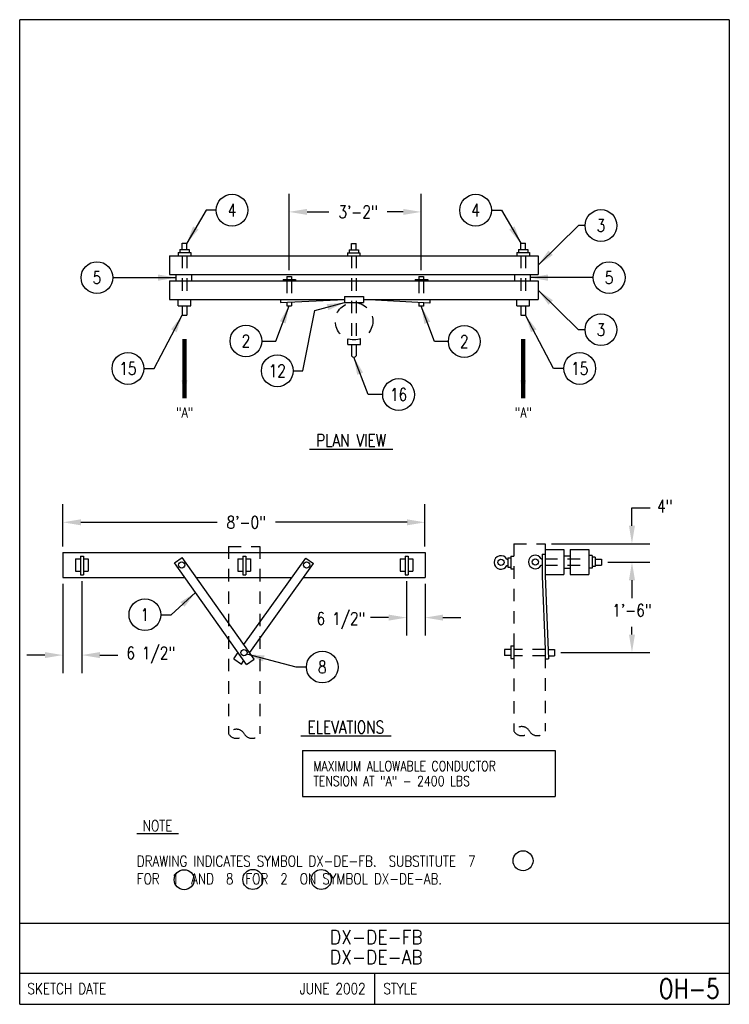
# Model space of a CAD drawing. Extents: x 0 to 7.1, y 0 to 9.85.
import ezdxf
from ezdxf.enums import TextEntityAlignment as Align

# ---------------------------------------------------------------- set-up
doc = ezdxf.new("R2010")
doc.units = 0
doc.header["$MEASUREMENT"] = 0
doc.linetypes.add('CV3', pattern=[1, 1])
doc.linetypes.add('HIDDEN2', pattern=[0.1875, 0.125, -0.0625])
doc.layers.get('Defpoints').update_dxf_attribs({"color": 2, "linetype": 'CONTINUOUS'})
doc.layers.add('E-DETL', color=2, linetype='CONTINUOUS')
doc.layers.add('E-DETL-TEXT', color=3, linetype='CONTINUOUS')
doc.styles.add('ROMANS', font='ROMANS.SHX', dxfattribs={"width": 0.8})
doc.styles.get("Standard").update_dxf_attribs({"font": 'ROMANS.SHX', "width": 0.8, "height": 0.125})
doc.dimstyles.get("Standard").update_dxf_attribs({"dimtxt": 0.18, "dimasz": 0.18, "dimexe": 0.18, "dimexo": 0.0625, "dimgap": 0.09, "dimtad": 0, "dimtih": 1, "dimtoh": 1, "dimdec": 4, "dimzin": 0, "dimdsep": 46, "dimtxsty": 'Standard', "dimcen": 0.09, "dimadec": 0, "dimazin": 0, "dimtfac": 1, "dimtdec": 4, "dimtofl": 0, "dimtmove": 0, "dimatfit": 3, "dimfxl": 0, "dimtolj": 1, "dimtzin": 0, "dimarcsym": 0})

# ---------------------------------------------------------------- blocks, each defined once
blk = doc.blocks.new('*D0')
at = {"layer": 'Defpoints', "color": 0}
for p in [(4.0193, 7.9259), (2.6969, 7.2791), (4.0193, 7.2791)]:
    blk.add_point(p, dxfattribs=at)
at = {"layer": 'E-DETL-TEXT'}
for p, q in [((2.6969, 7.3416), (2.6969, 8.1059)), ((4.0193, 7.3416), (4.0193, 8.1059)), ((2.8769, 7.9259), (3.0952, 7.9259)), ((3.8393, 7.9259), (3.68, 7.9259))]:
    blk.add_line(p, q, dxfattribs=at)
for points in [[(2.8769, 7.9559), (2.8769, 7.8959), (2.6969, 7.9259)], [(3.8393, 7.9559), (3.8393, 7.8959), (4.0193, 7.9259)]]:
    blk.add_solid(points, dxfattribs=at)
at = {"layer": 'E-DETL-TEXT', "insert": (3.3876, 7.9259), "char_height": 0.125, "attachment_point": 5, "style": 'ROMANS'}
blk.add_mtext('\\A1;3\'-2"', dxfattribs=at)
blk = doc.blocks.new('*D1')
at = {"layer": 'Defpoints', "color": 0}
for p in [(4.0573, 4.8209), (0.4323, 4.5181), (4.0573, 4.5181)]:
    blk.add_point(p, dxfattribs=at)
at = {"layer": 'E-DETL-TEXT'}
for p, q in [((0.4323, 4.5806), (0.4323, 5.0009)), ((4.0573, 4.5806), (4.0573, 5.0009)), ((0.6123, 4.8209), (1.9761, 4.8209)), ((3.8773, 4.8209), (2.5608, 4.8209))]:
    blk.add_line(p, q, dxfattribs=at)
for points in [[(0.6123, 4.8509), (0.6123, 4.7909), (0.4323, 4.8209)], [(3.8773, 4.8509), (3.8773, 4.7909), (4.0573, 4.8209)]]:
    blk.add_solid(points, dxfattribs=at)
at = {"layer": 'E-DETL-TEXT', "insert": (2.2684, 4.8209), "char_height": 0.125, "attachment_point": 5, "style": 'ROMANS'}
blk.add_mtext('\\A1;8\'-0"', dxfattribs=at)
blk = doc.blocks.new('*D2')
at = {"layer": 'Defpoints', "color": 0}
for p in [(0.4323, 4.2681), (0.6229, 4.2959), (0.6229, 3.4931)]:
    blk.add_point(p, dxfattribs=at)
at = {"layer": 'E-DETL-TEXT'}
for p, q in [((0.4323, 4.2056), (0.4323, 3.3131)), ((0.6229, 4.2334), (0.6229, 3.3131)), ((0.2523, 3.4931), (0.0723, 3.4931)), ((0.8029, 3.4931), (0.9829, 3.4931))]:
    blk.add_line(p, q, dxfattribs=at)
for points in [[(0.2523, 3.5231), (0.2523, 3.4631), (0.4323, 3.4931)], [(0.8029, 3.5231), (0.8029, 3.4631), (0.6229, 3.4931)]]:
    blk.add_solid(points, dxfattribs=at)
at = {"layer": 'E-DETL-TEXT', "insert": (1.3127, 3.4931), "char_height": 0.125, "attachment_point": 5, "style": 'ROMANS'}
blk.add_mtext('\\A1;6 1/2"', dxfattribs=at)
blk = doc.blocks.new('*D3')
at = {"layer": 'Defpoints', "color": 0}
for p in [(5.8235, 4.4217), (6.129, 4.4217), (5.3536, 3.5181)]:
    blk.add_point(p, dxfattribs=at)
at = {"layer": 'E-DETL-TEXT'}
for p, q in [((5.886, 4.4217), (6.309, 4.4217)), ((6.129, 4.2417), (6.129, 4.105)), ((6.129, 3.6981), (6.129, 3.7762)), ((5.4161, 3.5181), (6.309, 3.5181))]:
    blk.add_line(p, q, dxfattribs=at)
for points in [[(6.099, 4.2417), (6.159, 4.2417), (6.129, 4.4217)], [(6.099, 3.6981), (6.159, 3.6981), (6.129, 3.5181)]]:
    blk.add_solid(points, dxfattribs=at)
at = {"layer": 'E-DETL-TEXT', "insert": (6.129, 3.9406), "char_height": 0.125, "attachment_point": 5, "style": 'ROMANS'}
blk.add_mtext('\\A1;1\'-6"', dxfattribs=at)

msp = doc.modelspace()

# ---------------------------------------------------------------- linework, layer by layer
at = {"layer": 'E-DETL'}
for p, q in [((7.1036203, 9.8483954), (0, 9.8483954)), ((0, 0), (0, 9.8483954)), ((7.1036203, 9.8483954), (7.1036203, 0)), ((2.829924, 2.540225), (2.829924, 2.077738)), ((2.829924, 2.540225), (5.3594903, 2.540225)), ((5.3594903, 2.540225), (5.3594903, 2.077738)), ((2.829924, 2.077738), (5.3594903, 2.077738)), ((0, 0.8125004), (7.1036203, 0.8125004)), ((0, 0.3125002), (7.1036203, 0.3125002)), ((3.5518101, 0.3125002), (3.5518101, 0)), ((0, 0), (7.1036203, 0))]:
    msp.add_line(p, q, dxfattribs=at)
at = {"layer": 'E-DETL', "color": 4}
for p, q in [((1.626021, 7.549713), (1.626021, 7.612213)), ((1.626021, 7.612213), (1.672896, 7.612213)), ((1.672896, 7.549713), (1.672896, 7.612213)), ((3.320505, 7.547946), (3.320505, 7.610446)), ((3.320505, 7.610446), (3.36738, 7.610446)), ((3.36738, 7.547946), (3.36738, 7.610446)), ((5.016646, 7.549713), (5.016646, 7.612213)), ((5.016646, 7.612213), (5.063521, 7.612213)), ((5.063521, 7.549713), (5.063521, 7.612213)), ((1.501021, 7.487213), (5.188521, 7.487213)), ((1.501021, 7.487213), (1.501021, 7.299713)), ((1.586958, 7.518463), (1.711958, 7.518463)), ((1.586958, 7.518463), (1.586958, 7.487213)), ((1.602583, 7.549713), (1.696333, 7.549713)), ((1.602583, 7.549713), (1.602583, 7.518463)), ((1.696333, 7.549713), (1.696333, 7.518463)), ((1.711958, 7.518463), (1.711958, 7.487213)), ((3.281443, 7.516696), (3.406443, 7.516696)), ((3.281443, 7.516696), (3.281443, 7.487213)), ((3.297068, 7.547946), (3.390818, 7.547946)), ((3.297068, 7.547946), (3.297068, 7.516696)), ((3.390818, 7.547946), (3.390818, 7.516696)), ((3.406443, 7.516696), (3.406443, 7.487213)), ((4.977584, 7.518463), (5.102584, 7.518463)), ((4.977584, 7.518463), (4.977584, 7.487213)), ((4.993209, 7.549713), (5.086959, 7.549713)), ((4.993209, 7.549713), (4.993209, 7.518463)), ((5.086959, 7.549713), (5.086959, 7.518463)), ((5.102584, 7.518463), (5.102584, 7.487213)), ((5.188521, 7.487213), (5.188521, 7.299713)), ((1.501021, 7.299713), (5.188521, 7.299713)), ((1.563521, 7.299713), (1.563521, 7.237213)), ((1.719771, 7.299713), (1.719771, 7.237213)), ((4.954146, 7.299713), (4.954146, 7.237213)), ((5.110396, 7.299713), (5.110396, 7.237213)), ((1.501021, 7.237213), (5.188521, 7.237213)), ((1.501021, 7.237213), (1.501021, 7.049713)), ((2.637495, 7.251136), (2.762495, 7.251136)), ((2.637495, 7.251136), (2.637495, 7.237213)), ((2.67351, 7.279119), (2.72031, 7.279119)), ((2.67351, 7.279119), (2.67351, 7.251136)), ((2.72031, 7.279119), (2.72031, 7.251136)), ((2.762495, 7.251136), (2.762495, 7.237213)), ((3.959855, 7.251136), (4.084855, 7.251136)), ((3.959855, 7.251136), (3.959855, 7.237213)), ((3.99587, 7.279119), (4.04267, 7.279119)), ((3.99587, 7.279119), (3.99587, 7.251136)), ((4.04267, 7.279119), (4.04267, 7.251136)), ((4.084855, 7.251136), (4.084855, 7.237213)), ((5.188521, 7.237213), (5.188521, 7.049713)), ((1.501021, 7.049713), (3.252997, 7.049713)), ((1.586958, 6.987213), (1.586958, 7.049713)), ((1.711958, 6.987213), (1.711958, 7.049713)), ((2.610396, 7.049713), (2.610396, 7.018463)), ((2.610396, 7.018463), (3.252997, 7.049713)), ((2.672896, 7.021503), (2.672896, 6.987213)), ((2.719771, 7.023782), (2.719771, 6.987213)), ((3.252997, 7.081222), (3.252997, 7.018722)), ((3.252997, 7.081222), (3.440497, 7.081222)), ((3.252997, 7.018722), (3.440497, 7.018722)), ((3.440497, 7.081222), (3.440497, 7.018722)), ((3.440497, 7.049713), (5.188521, 7.049713)), ((4.104631, 7.01359), (3.440497, 7.049713)), ((3.995256, 7.018909), (3.995256, 6.98234)), ((4.042131, 7.016629), (4.042131, 6.98234)), ((4.104631, 7.04484), (4.104631, 7.01359)), ((4.977584, 6.987213), (4.977584, 7.049713)), ((5.102584, 6.987213), (5.102584, 7.049713)), ((1.586958, 6.987213), (1.711958, 6.987213)), ((1.626021, 6.987213), (1.626021, 6.893463)), ((1.672896, 6.987213), (1.672896, 6.893463)), ((2.672896, 6.987213), (2.719771, 6.987213)), ((4.042131, 6.98234), (3.995256, 6.98234)), ((4.977584, 6.987213), (5.102584, 6.987213)), ((5.016646, 6.987213), (5.016646, 6.893463)), ((5.063521, 6.987213), (5.063521, 6.893463)), ((1.626021, 6.893463), (1.672896, 6.893463)), ((5.016646, 6.893463), (5.063521, 6.893463)), ((3.286498, 6.599405), (3.286498, 6.654689)), ((3.286498, 6.599405), (3.411498, 6.599405)), ((3.320505, 6.599405), (3.320505, 6.485446)), ((3.36738, 6.599405), (3.36738, 6.485446)), ((3.411498, 6.599405), (3.411498, 6.656132)), ((5.259885, 4.549375), (5.259856, 4.285079)), ((5.259885, 4.549375), (5.447385, 4.549375)), ((5.447385, 4.549375), (5.447385, 4.299375)), ((5.509885, 4.549375), (5.509885, 4.299375)), ((5.509885, 4.549375), (5.697385, 4.549375)), ((5.697385, 4.549375), (5.697385, 4.299375)), ((0.4323499, 4.518125), (4.0573499, 4.518125)), ((0.4323499, 4.518125), (0.4323499, 4.268125)), ((0.5597719, 4.456553), (0.5597719, 4.331553)), ((0.5597719, 4.456553), (0.6073139, 4.456553)), ((0.6073139, 4.483405), (0.6073139, 4.295905)), ((0.6073139, 4.483405), (0.6385639, 4.483405)), ((0.6385639, 4.483405), (0.6385639, 4.295905)), ((0.6385639, 4.456553), (0.6847719, 4.456553)), ((0.6847719, 4.456553), (0.6847719, 4.331553)), ((1.5503859, 4.414237), (1.6268409, 4.468579)), ((2.3484609, 3.453306), (1.6268409, 4.468579)), ((2.1847719, 4.456553), (2.1847719, 4.331553)), ((2.1847719, 4.456553), (2.2323139, 4.456553)), ((2.2323139, 4.483405), (2.2323139, 4.295905)), ((2.2323139, 4.483405), (2.2635639, 4.483405)), ((2.2449979, 3.598872), (2.8641849, 4.463303)), ((2.2635639, 4.483405), (2.2635639, 4.295905)), ((2.2635639, 4.456553), (2.3097719, 4.456553)), ((2.3097719, 4.456553), (2.3097719, 4.331553)), ((2.8641849, 4.463303), (2.9404409, 4.408682)), ((3.8097719, 4.456553), (3.8097719, 4.331553)), ((3.8097719, 4.456553), (3.8573149, 4.456553)), ((3.8573149, 4.483405), (3.8573149, 4.295905)), ((3.8573149, 4.483405), (3.8885649, 4.483405)), ((3.8885649, 4.483405), (3.8885649, 4.295905)), ((3.8885649, 4.456553), (3.9347719, 4.456553)), ((3.9347719, 4.456553), (3.9347719, 4.331553)), ((4.0573499, 4.518125), (4.0573499, 4.268125)), ((4.877577, 4.451051), (4.884985, 4.451051)), ((4.884985, 4.466051), (4.884985, 4.373552)), ((4.884985, 4.466051), (4.916235, 4.466051)), ((4.916235, 4.482301), (4.947485, 4.482301)), ((4.916235, 4.482301), (4.916235, 4.357301)), ((5.221227, 4.455625), (5.228635, 4.455625)), ((5.228635, 4.5025), (5.228635, 4.28375)), ((5.228635, 4.5025), (5.259885, 4.5025)), ((5.447385, 4.486875), (5.509885, 4.486875)), ((5.729727, 4.488441), (5.698477, 4.488441)), ((5.729727, 4.488441), (5.729727, 4.363441)), ((5.760977, 4.472816), (5.729727, 4.472816)), ((5.760977, 4.472816), (5.760977, 4.379066)), ((5.760977, 4.452286), (5.823477, 4.452286)), ((5.823477, 4.452286), (5.823477, 4.391028)), ((2.2720059, 3.398964), (1.5503859, 4.414237)), ((2.3024649, 3.51802), (2.9404409, 4.408682)), ((4.877577, 4.388551), (4.884985, 4.388551)), ((4.884985, 4.373552), (4.916235, 4.373552)), ((4.916235, 4.357301), (4.947485, 4.357301)), ((5.221226, 4.393125), (5.228635, 4.393125)), ((5.447385, 4.361875), (5.509885, 4.361875)), ((5.729727, 4.363441), (5.698477, 4.363441)), ((5.760977, 4.379066), (5.729727, 4.379066)), ((5.760977, 4.391028), (5.823477, 4.391028)), ((0.4323499, 4.268125), (1.6542371, 4.268125)), ((0.5597719, 4.331553), (0.6073139, 4.331553)), ((0.6073139, 4.295905), (0.6385639, 4.295905)), ((0.6385639, 4.331553), (0.6847719, 4.331553)), ((1.7693165, 4.268125), (2.72438, 4.268125)), ((2.1847719, 4.331553), (2.2323139, 4.331553)), ((2.2323139, 4.295905), (2.2635639, 4.295905)), ((2.2635639, 4.331553), (2.3097719, 4.331553)), ((2.8397608, 4.268125), (4.0573499, 4.268125)), ((3.8097719, 4.331553), (3.8573149, 4.331553)), ((3.8573149, 4.295905), (3.8885649, 4.295905)), ((3.8885649, 4.331553), (3.9347719, 4.331553)), ((5.228635, 4.28375), (5.259885, 3.549375)), ((5.259856, 4.285079), (5.295152, 3.455625)), ((5.259885, 4.299375), (5.447385, 4.299375)), ((5.509885, 4.299375), (5.697385, 4.299375)), ((4.853735, 3.548748), (4.853735, 3.487489)), ((4.916235, 3.548748), (4.853735, 3.548748)), ((4.916235, 3.584903), (4.947485, 3.584903)), ((4.916235, 3.584903), (4.916235, 3.459903)), ((4.947485, 3.584903), (4.947485, 3.459903)), ((5.291163, 3.549375), (5.353635, 3.549375)), ((5.353635, 3.549375), (5.353635, 3.486875)), ((2.1426409, 3.455973), (2.1786339, 3.506222)), ((2.1426409, 3.455973), (2.2188959, 3.401352)), ((2.1786339, 3.506222), (2.1872349, 3.518231)), ((2.2720059, 3.398964), (2.3484609, 3.453306)), ((4.916235, 3.487489), (4.853735, 3.487489)), ((4.916235, 3.459903), (4.947485, 3.459903)), ((5.259885, 3.455625), (5.295152, 3.455625)), ((5.293822, 3.486875), (5.353635, 3.486875)), ((2.2188959, 3.401352), (2.2447019, 3.437379))]:
    msp.add_line(p, q, dxfattribs=at)
at = {"layer": 'E-DETL', "color": 4, "linetype": 'HIDDEN2'}
for p, q in [((1.626021, 7.487213), (1.626021, 7.049713)), ((1.672896, 7.487213), (1.672896, 7.049713)), ((3.320505, 7.487213), (3.320505, 6.599405)), ((3.36738, 7.487213), (3.36738, 6.599405)), ((5.016646, 7.487213), (5.016646, 7.049713)), ((5.063521, 7.487213), (5.063521, 7.049713)), ((2.67351, 7.237213), (2.67351, 7.049713)), ((2.720385, 7.237213), (2.720385, 7.049713)), ((3.99587, 7.237213), (3.99587, 7.049713)), ((4.042745, 7.237213), (4.042745, 7.049713)), ((5.259885, 4.455625), (5.697385, 4.455625)), ((5.259885, 4.393125), (5.697385, 4.393125)), ((5.259885, 3.549375), (4.947485, 3.549375)), ((5.259885, 3.486875), (4.947485, 3.486875))]:
    msp.add_line(p, q, dxfattribs=at)
at = {"layer": 'E-DETL', "linetype": 'HIDDEN2'}
for p, q in [((2.0917399, 4.580625), (2.4041389, 4.580625)), ((2.0917399, 4.580625), (2.0917399, 2.705625)), ((2.4041389, 4.580625), (2.4041389, 2.705625)), ((4.947485, 4.607301), (5.259885, 4.607301)), ((4.947485, 4.607301), (4.947485, 2.732302)), ((5.259885, 4.607301), (5.259885, 4.549375)), ((5.259885, 3.486875), (5.259885, 2.732302))]:
    msp.add_line(p, q, dxfattribs=at)
at = {"layer": 'E-DETL', "color": 4, "linetype": 'CV3'}
msp.add_line((5.259885, 3.549375), (5.259885, 3.486875), dxfattribs=at)
at = {"layer": 'E-DETL', "linetype": 'HIDDEN2'}
msp.add_circle((3.346957, 6.832174), 0.1875, dxfattribs=at)
at = {"layer": 'E-DETL', "color": 4}
for centre in [(4.817499, 4.419801), (5.161149, 4.424375), (1.6222719, 4.394053), (2.8722719, 4.394053), (2.2448499, 3.518125)]:
    msp.add_circle(centre, 0.03125, dxfattribs=at)
for centre, radius, start, end in [((3.343943, 6.503645), 0.029674, 217.828659, 322.170746), ((4.817499, 4.419802), 0.067719, 27.481104, 332.51767), ((5.161149, 4.424376), 0.067719, 27.481104, 332.51767)]:
    msp.add_arc(centre, radius, start, end, dxfattribs=at)
at = {"layer": 'E-DETL', "linetype": 'HIDDEN2'}
for centre, radius, start, end in [((5.025585, 2.6872109), 0.0901821, 30, 150), ((2.1698397, 2.6605341), 0.0901818, 30, 150), ((2.1698397, 2.7507159), 0.0901818, 210, 330), ((2.3260392, 2.7507159), 0.0901818, 210, 330), ((5.025585, 2.7773931), 0.0901821, 210, 330), ((5.181785, 2.7773931), 0.0901821, 210, 330)]:
    msp.add_arc(centre, radius, start, end, dxfattribs=at)
at = {"layer": 'E-DETL-TEXT'}
for p, q in [((1.8668935, 7.9429811), (1.672896, 7.612213)), ((1.9664161, 7.9429811), (1.8668935, 7.9429811)), ((4.7231259, 7.9429811), (4.8226485, 7.9429811)), ((4.8226485, 7.9429811), (5.016646, 7.612213)), ((5.5945302, 7.7893652), (5.188521, 7.393463)), ((5.6595187, 7.789365), (5.5945302, 7.7893652)), ((0.9324831, 7.2684613), (1.563521, 7.268463)), ((5.7414339, 7.2684613), (5.110396, 7.268463)), ((5.5945302, 6.7475608), (5.188521, 7.143463)), ((2.9551849, 6.9391143), (3.252997, 7.018722)), ((2.5633386, 6.6345847), (2.6963335, 6.987213)), ((2.8345757, 6.3364733), (2.9551849, 6.9391143)), ((4.1516884, 6.6297117), (4.0186935, 6.98234)), ((1.3461464, 6.3598032), (1.626021, 6.893463)), ((5.3433956, 6.3598032), (5.063521, 6.893463)), ((5.6595187, 6.747561), (5.5945302, 6.7475608)), ((2.4239523, 6.6345844), (2.5633386, 6.6345847)), ((4.2910747, 6.6297114), (4.1516884, 6.6297117)), ((3.4886489, 6.0988418), (3.3439428, 6.473971)), ((1.2423009, 6.3598029), (1.3461464, 6.3598032)), ((2.7372812, 6.3364733), (2.8345757, 6.3364733)), ((5.4472411, 6.3598029), (5.3433956, 6.3598032)), ((3.6336157, 6.0988414), (3.4886489, 6.0988418)), ((6.1290157, 4.787301), (6.1290157, 4.967301)), ((6.1290157, 4.967301), (6.3118629, 4.967301)), ((5.322385, 4.607301), (6.3090157, 4.607301)), ((5.885977, 4.421657), (6.3090157, 4.421657)), ((6.1290157, 4.241657), (6.1290157, 4.061657)), ((3.8729399, 4.233405), (3.8729399, 3.6877463)), ((4.0573499, 4.205625), (4.0573499, 3.6877463)), ((1.5157956, 3.8965181), (1.7603531, 4.1188267)), ((1.4123507, 3.8965181), (1.5157956, 3.8965181)), ((3.6929399, 3.8677463), (3.5129399, 3.8677463)), ((4.2373499, 3.8677463), (4.4173499, 3.8677463)), ((2.7687709, 3.3731166), (2.2725334, 3.5036272)), ((2.870228, 3.3731163), (2.7687709, 3.3731166))]:
    msp.add_line(p, q, dxfattribs=at)
for centre, radius in [((2.1254161, 7.9429811), 0.159), ((4.5641259, 7.9429811), 0.159), ((5.8185187, 7.7893646), 0.159), ((0.7734831, 7.2684609), 0.159), ((5.9004339, 7.2684609), 0.159), ((5.8185187, 6.7475614), 0.159), ((2.2649523, 6.6345839), 0.159), ((4.4500747, 6.6297109), 0.159), ((1.0833009, 6.3598025), 0.159), ((5.6062411, 6.3598025), 0.159), ((2.5782812, 6.3364733), 0.159), ((3.7926157, 6.098841), 0.159), ((1.2533507, 3.8965181), 0.159), ((3.029228, 3.3731159), 0.159), ((5.0386185, 1.43584), 0.1), ((1.6463952, 1.246652), 0.1), ((2.3338194, 1.2487722), 0.1), ((3.0189026, 1.2485128), 0.1)]:
    msp.add_circle(centre, radius, dxfattribs=at)
for points in [[(1.735605, 7.7809364), (1.672896, 7.612213), (1.7895209, 7.7493211)], [(4.953937, 7.7809364), (5.016646, 7.612213), (4.9000211, 7.7493211)], [(5.3372639, 7.4948315), (5.188521, 7.393463), (5.2936331, 7.5395843)], [(1.3862576, 7.2371953), (1.563521, 7.268463), (1.3862516, 7.2996969)], [(5.2876594, 7.2371953), (5.110396, 7.268463), (5.2876654, 7.2996969)], [(5.3372639, 7.0420945), (5.188521, 7.143463), (5.2936331, 6.9973417)], [(3.0736717, 7.0031519), (3.252997, 7.018722), (3.0898066, 6.9427687)], [(2.6630348, 6.8103198), (2.6963335, 6.987213), (2.6045521, 6.8323706)], [(4.0519922, 6.8054468), (4.0186935, 6.98234), (4.1104749, 6.8274976)], [(1.5713816, 6.7219563), (1.626021, 6.893463), (1.5160274, 6.75098)], [(5.1181604, 6.7219563), (5.063521, 6.893463), (5.1735146, 6.75098)], [(3.3785681, 6.2973327), (3.3439428, 6.473971), (3.4368837, 6.3198217)], [(6.0990157, 4.787301), (6.1590157, 4.787301), (6.1290157, 4.607301)], [(6.0990157, 4.241657), (6.1590157, 4.241657), (6.1290157, 4.421657)], [(1.6081525, 4.0227278), (1.7603531, 4.1188267), (1.6501897, 3.9764749)], [(3.6929399, 3.8977463), (3.6929399, 3.8377463), (3.8729399, 3.8677463)], [(4.2373499, 3.8977463), (4.2373499, 3.8377463), (4.0573499, 3.8677463)], [(2.4360142, 3.4283011), (2.2725334, 3.5036272), (2.4519172, 3.4887458)]]:
    msp.add_solid(points, dxfattribs=at)

# ---------------------------------------------------------------- texts
at = {"layer": 'E-DETL-TEXT', "style": 'ROMANS', "width": 0.8}
for s, p in [('4', (2.1254161, 7.9429811)), ('4', (4.5641259, 7.9429811)), ('3', (5.8185187, 7.7893646)), ('5', (0.7734831, 7.2684609)), ('5', (5.9004339, 7.2684609)), ('3', (5.8185187, 6.7475614)), ('2', (2.2649523, 6.6345839)), ('2', (4.4500747, 6.6297109)), ('15', (1.0833009, 6.3598025)), ('12', (2.5782812, 6.3364733)), ('15', (5.6062411, 6.3598025)), ('16', (3.7926157, 6.098841)), ('1', (1.2533507, 3.8965181)), ('8', (3.029228, 3.3731159))]:
    msp.add_text(s, height=0.125, dxfattribs=at).set_placement(p, align=Align.MIDDLE)
for s, height, p in [('"A"', 0.1, (1.5663506, 5.868699)), ('"A"', 0.1, (4.9569756, 5.868699)), ('%%U PLAN VIEW ', 0.125, (2.899632, 5.577714)), ('%%U ELEVATIONS ', 0.125, (2.81361, 2.709493)), ('MAXIMUM ALLOWABLE CONDUCTOR', 0.1, (2.9395172, 2.3332715)), ('TENSION AT "A" - 2400 LBS', 0.1, (2.9395172, 2.1832715)), ('%%U NOTE ', 0.109375, (1.1724897, 1.7314682)), ('DRAWING INDICATES SYMBOL DX-DE-FB.  SUBSTITUTE  7', 0.109375, (1.1724897, 1.3773015)), ('FOR  1  AND  8  FOR  2  ON SYMBOL DX-DE-AB.', 0.109375, (1.1724897, 1.2002182))]:
    msp.add_text(s, height=height, dxfattribs=at).set_placement(p)
at = {"layer": 'E-DETL-TEXT', "style": 'ROMANS', "width": 0.9}
for s, p in [('DX-DE-FB', (3.5687713, 0.6030666)), ('DX-DE-AB', (3.5687713, 0.4030666))]:
    msp.add_text(s, height=0.14, dxfattribs=at).set_placement(p, align=Align.CENTER)
at = {"layer": 'E-DETL-TEXT', "style": 'ROMANS', "width": 0.8}
for s, height, p in [('SKETCH DATE', 0.110000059, (0.077253, 0.1562501)), ('STYLE', 0.11000006, (3.6406038, 0.1562501))]:
    msp.add_text(s, height=height, dxfattribs=at).set_placement(p, align=Align.MIDDLE_LEFT)
for s, height, p in [('JUNE 2002', 0.11000006, (3.4630165, 0.1562501)), ('OH-5', 0.1968505, (7.0054901, 0.1562501))]:
    msp.add_text(s, height=height, dxfattribs=at).set_placement(p, align=Align.MIDDLE_RIGHT)
at = {"layer": 'E-DETL-TEXT', "char_height": 0.125, "attachment_point": 5, "style": 'ROMANS'}
for s, insert in [('4"', (6.4573752, 4.9827103)), ('\\A1;6 1/2"', (3.2159532, 3.8371171))]:
    msp.add_mtext(s, dxfattribs=dict(at, insert=insert))

# ---------------------------------------------------------------- dimensions: what is measured, and where the dimension line sits
at = {"layer": 'E-DETL-TEXT'}
for base, p1, p2, text, picture, middle in [((4.01927, 7.9259197), (2.69691, 7.279119), (4.01927, 7.279119), '3\'-2"', '*D0', (3.387605, 7.9259197)), ((4.0573499, 4.8208893), (0.4323499, 4.518125), (4.0573499, 4.518125), '8\'-0"', '*D1', (2.2684336, 4.8208893)), ((0.6229389, 3.4931382), (0.4323499, 4.268125), (0.6229389, 4.295905), '6 1/2"', '*D2', (1.3127073, 3.4931382))]:
    dim = msp.add_linear_dim(base=base, p1=p1, p2=p2, text=text, dimstyle='Standard', override={"dimtxt": 0.125, "dimdec": 6, "dimlunit": 4, "dimtxsty": 'ROMANS', "dimclrd": 256, "dimclre": 256, "dimclrt": 256, "dimtdec": 6, "dimtmove": 2, "dimlwd": 65535, "dimlwe": 65535}, dxfattribs=at)
    dim.commit()
    dim.dimension.update_dxf_attribs({"geometry": picture, "text_midpoint": middle, "dimtype": 160})
dim = msp.add_linear_dim(base=(6.1290157, 4.421657), p1=(5.353635, 3.518125), p2=(5.823477, 4.421657), angle=90, text='1\'-6"', dimstyle='Standard', override={"dimtxt": 0.125, "dimdec": 6, "dimlunit": 4, "dimtxsty": 'ROMANS', "dimclrd": 256, "dimclre": 256, "dimclrt": 256, "dimtdec": 6, "dimtmove": 2, "dimlwd": 65535, "dimlwe": 65535}, dxfattribs=at)
dim.commit()
dim.dimension.update_dxf_attribs({"geometry": '*D3', "text_midpoint": (6.1290157, 3.9406017), "dimtype": 160})

# ---------------------------------------------------------------- leaders
for points in [[(1.6494585, 6.0635249), (1.6494585, 6.6543283)], [(5.0400835, 6.0635249), (5.0400835, 6.6543283)]]:
    msp.add_leader(points, dimstyle='Standard', override={"dimtxt": 0.125, "dimdec": 6, "dimlunit": 4, "dimtxsty": 'ROMANS', "dimclrd": 256, "dimclre": 256, "dimclrt": 256, "dimtdec": 6, "dimtmove": 2, "dimlwd": 65535, "dimlwe": 65535}, dxfattribs=at)

doc.saveas('drawing.dxf')
